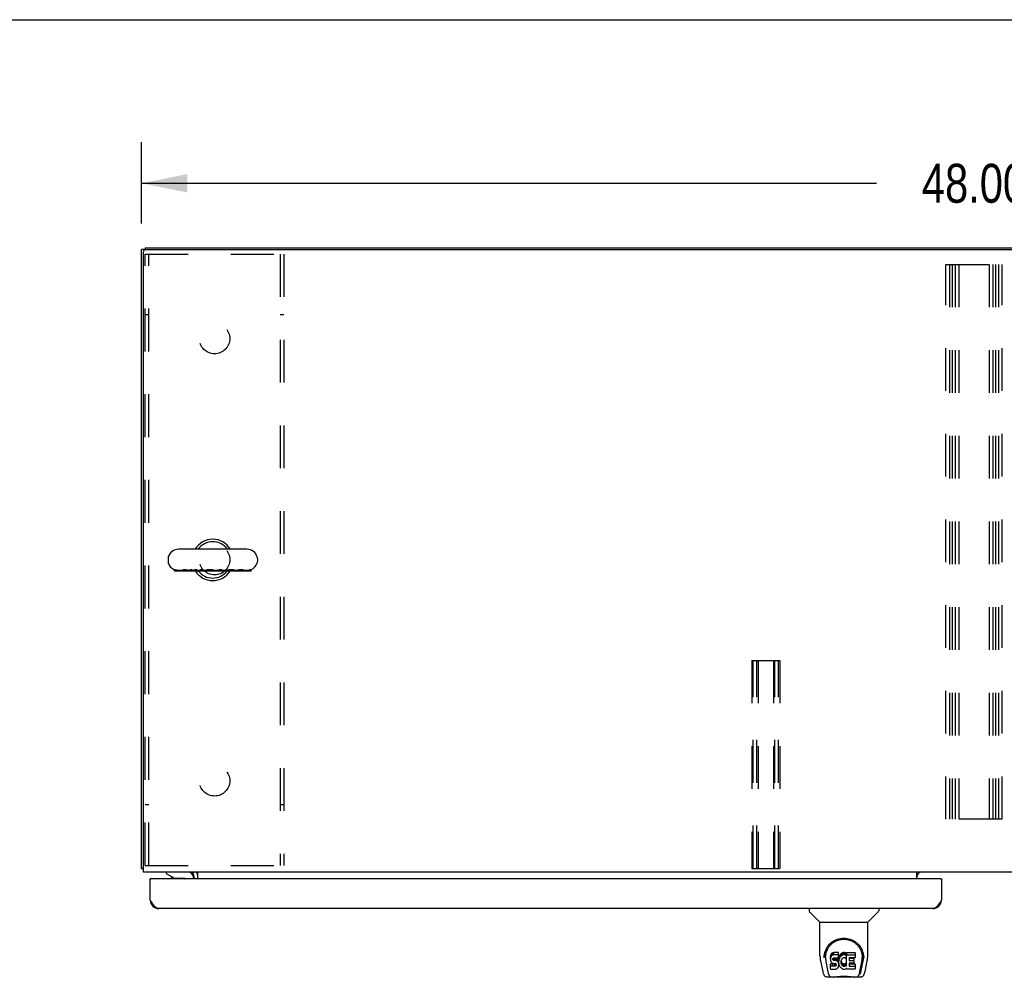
# Model space of a CAD drawing. Header units: inches. Extents: x 0 to 225, y 0 to 145.
# Tile 79 of 104: x 45 to 74, y 118 to 145. Entities that reach past the tile are written whole.
import ezdxf

# ---------------------------------------------------------------- set-up
doc = ezdxf.new("R2010")
doc.units = ezdxf.units.IN
doc.header["$LTSCALE"] = 12.349732
doc.header["$MEASUREMENT"] = 0
doc.linetypes.add('HIDDEN', pattern=[0.2, 0.1, -0.1])
doc.layers.get('0').update_dxf_attribs({"linetype": 'CONTINUOUS'})
for name, color, linetype in [('02___PRT_ALL_AXES', 7, 'CONTINUOUS'), ('DEFAULT_2', 8, 'HIDDEN'), ('DIMENSIONS', 7, 'CONTINUOUS')]:
    doc.layers.add(name, color=color, linetype=linetype)
doc.styles.get("Standard").update_dxf_attribs({"font": 'txt', "width": 0.8})
doc.dimstyles.new('DIMSTYLE_1', dxfattribs={"dimtxt": 1.122703, "dimasz": 1.320827, "dimexe": 0.09, "dimexo": 0.07, "dimgap": 0.0425, "dimtad": 0, "dimtih": 1, "dimtoh": 1, "dimzin": 4, "dimdsep": 46, "dimtxsty": 'Standard', "dimblk": '_FILLED', "dimblk1": '_FILLED', "dimblk2": '_FILLED', "dimcen": 0.09, "dimadec": 0, "dimazin": 0, "dimtfac": 1, "dimtofl": 0, "dimtmove": 0, "dimatfit": 3, "dimldrblk": '_FILLED', "dimfxl": 0, "dimtolj": 1, "dimtzin": 4, "dimarcsym": 0})

# ---------------------------------------------------------------- blocks, each defined once
blk = doc.blocks.new('_FILLED')
at = {"color": 0, "linetype": 'ByBlock'}
blk.add_solid([(0, 0), (-1, 0.2), (-1, -0.2)], dxfattribs=at)
blk = doc.blocks.new('*D1')
at = {"layer": 'DIMENSIONS', "color": 2, "linetype": 'Continuous'}
for p, q in [((48.965, 139.412), (48.965, 141.764)), ((96.965, 139.526), (96.965, 141.764)), ((48.965, 140.575), (70.158, 140.575)), ((96.965, 140.575), (75.771, 140.575))]:
    blk.add_line(p, q, dxfattribs=at)
at = {"layer": 'DIMENSIONS', "color": 2, "linetype": 'Continuous', "xscale": 1.3208269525, "yscale": 1.3208269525, "zscale": 1.3208269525, "rotation": 180}
blk.add_blockref('_FILLED', (48.965, 140.575), dxfattribs=at)
at = {"layer": 'DIMENSIONS', "color": 2, "linetype": 'Continuous', "xscale": 1.3208269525, "yscale": 1.3208269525, "zscale": 1.3208269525}
blk.add_blockref('_FILLED', (96.965, 140.575), dxfattribs=at)
at = {"layer": 'DIMENSIONS', "color": 2, "linetype": 'Continuous', "insert": (72.965, 141.136), "char_height": 1.1227, "width": 4.49081, "attachment_point": 2, "line_spacing_factor": 0.9}
blk.add_mtext('48.00', dxfattribs=at)

msp = doc.modelspace()

# ---------------------------------------------------------------- linework, layer by layer
at = {"color": 7, "linetype": 'Continuous'}
for p, q in [((0, 145.291), (224.541, 145.291)), ((49.069, 138.664), (48.965, 138.664)), ((49.069, 138.716), (49.069, 138.663)), ((49.069, 138.716), (96.861, 138.716)), ((49.729, 129.76), (49.729, 129.673)), ((52.004, 130.022), (50.029, 130.022)), ((52.304, 129.76), (52.304, 129.673)), ((49.915, 129.396), (49.915, 129.433)), ((50.788, 129.396), (49.915, 129.396)), ((49.916, 129.396), (49.916, 129.432)), ((49.918, 129.431), (49.916, 129.432)), ((49.923, 129.431), (49.923, 129.396)), ((49.935, 129.429), (49.932, 129.43)), ((49.953, 129.424), (49.949, 129.425)), ((49.957, 129.423), (49.953, 129.424)), ((49.961, 129.422), (49.957, 129.423)), ((49.965, 129.421), (49.961, 129.422)), ((49.969, 129.42), (49.965, 129.421)), ((50.051, 129.396), (50.051, 129.41)), ((50.153, 129.425), (50.153, 129.396)), ((50.25, 129.426), (50.243, 129.428)), ((50.256, 129.425), (50.25, 129.426)), ((50.267, 129.423), (50.256, 129.425)), ((50.287, 129.419), (50.267, 129.423)), ((50.294, 129.417), (50.287, 129.419)), ((50.328, 129.396), (50.328, 129.412)), ((50.357, 129.41), (50.328, 129.41)), ((50.357, 129.396), (50.357, 129.434)), ((50.404, 129.396), (50.404, 129.432)), ((50.457, 129.396), (50.457, 129.411)), ((50.494, 129.411), (50.457, 129.411)), ((50.494, 129.396), (50.494, 129.432)), ((50.541, 129.396), (50.541, 129.434)), ((50.653, 129.41), (50.602, 129.41)), ((50.653, 129.396), (50.653, 129.432)), ((50.705, 129.396), (50.705, 129.432)), ((50.819, 129.41), (50.74, 129.41)), ((50.788, 129.396), (50.788, 129.41)), ((50.819, 129.41), (50.819, 129.396)), ((51.312, 129.396), (50.819, 129.396)), ((51.047, 129.413), (51.042, 129.415)), ((51.05, 129.396), (51.05, 129.412)), ((51.15, 129.41), (51.05, 129.41)), ((51.056, 129.396), (51.056, 129.41)), ((51.064, 129.396), (51.064, 129.41)), ((51.214, 129.396), (51.214, 129.432)), ((51.274, 129.396), (51.274, 129.432)), ((51.393, 129.41), (51.291, 129.41)), ((51.312, 129.396), (51.312, 129.41)), ((51.361, 129.41), (51.361, 129.396)), ((52.121, 129.396), (51.361, 129.396)), ((51.473, 129.423), (51.451, 129.419)), ((51.63, 129.396), (51.63, 129.419)), ((51.679, 129.41), (51.63, 129.41)), ((51.762, 129.421), (51.753, 129.419)), ((51.784, 129.425), (51.762, 129.421)), ((51.889, 129.396), (51.889, 129.425)), ((51.989, 129.41), (51.889, 129.41)), ((52.106, 129.396), (52.106, 129.434)), ((52.11, 129.396), (52.11, 129.432)), ((52.117, 129.432), (52.11, 129.43)), ((52.117, 129.396), (52.117, 129.432)), ((52.121, 129.396), (52.121, 129.434)), ((49.017, 120.82), (48.965, 120.82)), ((49.675, 120.716), (49.675, 120.677)), ((49.675, 120.677), (49.914, 120.539)), ((50.481, 120.715), (50.447, 120.681)), ((49.235, 120.517), (49.215, 120.517)), ((49.811, 120.599), (49.811, 120.587)), ((49.811, 120.587), (49.831, 120.587)), ((49.914, 120.539), (50.187, 120.539)), ((50.463, 120.559), (50.463, 120.517)), ((72.007, 120.517), (72.027, 120.517)), ((68.21, 119.663), (68.21, 119.6)), ((68.519, 119.275), (68.222, 119.573)), ((69.909, 119.275), (70.207, 119.573)), ((70.218, 119.663), (70.218, 119.6)), ((68.525, 119.269), (69.903, 119.269)), ((68.525, 118.297), (68.525, 119.269)), ((69.903, 118.298), (69.903, 119.269)), ((68.898, 118.391), (68.876, 118.381)), ((68.921, 118.398), (68.898, 118.391)), ((68.898, 118.324), (68.898, 118.391)), ((69.061, 118.398), (68.921, 118.398)), ((68.921, 118.331), (68.921, 118.398)), ((69.062, 118.355), (69.061, 118.398)), ((69.061, 118.331), (69.061, 118.398)), ((69.177, 118.389), (69.156, 118.381)), ((69.199, 118.394), (69.177, 118.389)), ((69.177, 118.323), (69.177, 118.389)), ((69.221, 118.396), (69.199, 118.394)), ((69.199, 118.327), (69.199, 118.394)), ((69.221, 118.396), (69.243, 118.396)), ((69.221, 118.33), (69.221, 118.396)), ((69.254, 118.394), (69.243, 118.396)), ((69.243, 118.329), (69.243, 118.396)), ((69.265, 118.391), (69.254, 118.394)), ((69.254, 118.328), (69.254, 118.394)), ((69.284, 118.379), (69.265, 118.391)), ((69.265, 118.324), (69.265, 118.391)), ((69.294, 118.396), (69.531, 118.396)), ((69.294, 118.004), (69.294, 118.396)), ((69.535, 118.391), (69.535, 118.25)), ((68.54, 118.154), (68.605, 117.849)), ((68.65, 118.328), (68.649, 118.265)), ((68.687, 118.255), (68.687, 118.232)), ((68.696, 118.134), (68.754, 117.841)), ((68.83, 118.301), (68.828, 118.277)), ((68.828, 118.21), (68.828, 118.277)), ((68.83, 118.234), (68.828, 118.21)), ((68.828, 118.21), (68.829, 118.186)), ((68.829, 118.186), (68.833, 118.163)), ((68.835, 118.324), (68.83, 118.301)), ((68.83, 118.234), (68.83, 118.301)), ((68.835, 118.257), (68.83, 118.234)), ((68.833, 118.163), (68.841, 118.141)), ((68.844, 118.347), (68.835, 118.324)), ((68.835, 118.257), (68.835, 118.324)), ((68.844, 118.28), (68.835, 118.257)), ((68.841, 118.141), (68.854, 118.12)), ((68.858, 118.366), (68.844, 118.347)), ((68.844, 118.28), (68.844, 118.347)), ((68.858, 118.299), (68.844, 118.28)), ((68.854, 118.12), (68.87, 118.103)), ((68.866, 118.374), (68.858, 118.366)), ((68.858, 118.299), (68.858, 118.366)), ((68.866, 118.307), (68.858, 118.299)), ((68.876, 118.381), (68.866, 118.374)), ((68.866, 118.307), (68.866, 118.374)), ((68.876, 118.314), (68.866, 118.307)), ((68.87, 118.103), (68.89, 118.09)), ((68.876, 118.314), (68.876, 118.381)), ((68.898, 118.324), (68.876, 118.314)), ((68.921, 118.331), (68.898, 118.324)), ((68.899, 118.199), (68.9, 118.214)), ((68.9, 118.191), (68.899, 118.199)), ((68.9, 118.214), (68.902, 118.229)), ((68.9, 118.191), (68.9, 118.214)), ((68.902, 118.184), (68.9, 118.191)), ((68.902, 118.229), (68.905, 118.235)), ((68.902, 118.184), (68.902, 118.229)), ((68.907, 118.178), (68.902, 118.184)), ((68.905, 118.235), (68.911, 118.24)), ((68.907, 118.178), (68.907, 118.237)), ((68.913, 118.173), (68.907, 118.178)), ((68.911, 118.24), (68.925, 118.245)), ((68.913, 118.24), (68.912, 118.241)), ((68.927, 118.236), (68.913, 118.24)), ((68.913, 118.173), (68.913, 118.24)), ((68.927, 118.169), (68.913, 118.173)), ((69.061, 118.331), (68.921, 118.331)), ((68.925, 118.245), (68.94, 118.246)), ((68.951, 118.237), (68.927, 118.236)), ((68.927, 118.169), (68.927, 118.236)), ((68.951, 118.17), (68.927, 118.169)), ((68.94, 118.246), (69.053, 118.246)), ((68.975, 118.236), (68.951, 118.237)), ((68.951, 118.17), (68.951, 118.237)), ((68.975, 118.169), (68.951, 118.17)), ((68.999, 118.231), (68.975, 118.236)), ((68.975, 118.169), (68.975, 118.236)), ((68.999, 118.164), (68.975, 118.169)), ((69.01, 118.226), (68.999, 118.231)), ((68.999, 118.164), (68.999, 118.231)), ((69.01, 118.159), (68.999, 118.164)), ((69.019, 118.219), (69.01, 118.226)), ((69.01, 118.159), (69.01, 118.226)), ((69.019, 118.152), (69.01, 118.159)), ((69.037, 118.202), (69.019, 118.219)), ((69.019, 118.152), (69.019, 118.219)), ((69.037, 118.135), (69.019, 118.152)), ((69.05, 118.182), (69.037, 118.202)), ((69.037, 118.135), (69.037, 118.202)), ((69.05, 118.115), (69.037, 118.135)), ((69.059, 118.16), (69.05, 118.182)), ((69.05, 118.115), (69.05, 118.182)), ((69.059, 118.093), (69.05, 118.115)), ((69.053, 118.246), (69.058, 118.246)), ((69.058, 118.246), (69.06, 118.252)), ((69.06, 118.156), (69.059, 118.16)), ((69.059, 118.093), (69.059, 118.16)), ((69.06, 118.252), (69.061, 118.264)), ((69.065, 118.234), (69.06, 118.189)), ((69.06, 118.123), (69.06, 118.189)), ((69.065, 118.167), (69.06, 118.123)), ((69.06, 118.123), (69.061, 118.1)), ((69.062, 118.288), (69.061, 118.331)), ((69.061, 118.264), (69.062, 118.288)), ((69.061, 118.1), (69.064, 118.078)), ((69.062, 118.288), (69.062, 118.355)), ((69.069, 118.256), (69.065, 118.234)), ((69.065, 118.167), (69.065, 118.234)), ((69.069, 118.189), (69.065, 118.167)), ((69.075, 118.277), (69.069, 118.256)), ((69.069, 118.189), (69.069, 118.256)), ((69.075, 118.21), (69.069, 118.189)), ((69.083, 118.298), (69.075, 118.277)), ((69.075, 118.21), (69.075, 118.277)), ((69.083, 118.231), (69.075, 118.21)), ((69.094, 118.317), (69.083, 118.298)), ((69.083, 118.231), (69.083, 118.298)), ((69.094, 118.251), (69.083, 118.231)), ((69.107, 118.336), (69.094, 118.317)), ((69.094, 118.251), (69.094, 118.317)), ((69.107, 118.269), (69.094, 118.251)), ((69.122, 118.352), (69.107, 118.336)), ((69.107, 118.269), (69.107, 118.336)), ((69.122, 118.285), (69.107, 118.269)), ((69.138, 118.368), (69.122, 118.352)), ((69.122, 118.285), (69.122, 118.352)), ((69.138, 118.301), (69.122, 118.285)), ((69.134, 118.165), (69.13, 118.138)), ((69.13, 118.138), (69.13, 118.111)), ((69.13, 118.111), (69.131, 118.098)), ((69.131, 118.098), (69.131, 118.138)), ((69.133, 118.158), (69.134, 118.152)), ((69.137, 118.178), (69.134, 118.165)), ((69.134, 118.152), (69.144, 118.127)), ((69.134, 118.085), (69.134, 118.152)), ((69.143, 118.19), (69.137, 118.178)), ((69.156, 118.381), (69.138, 118.368)), ((69.138, 118.301), (69.138, 118.368)), ((69.156, 118.314), (69.138, 118.301)), ((69.157, 118.213), (69.143, 118.19)), ((69.144, 118.127), (69.157, 118.104)), ((69.144, 118.061), (69.144, 118.127)), ((69.156, 118.314), (69.156, 118.381)), ((69.177, 118.323), (69.156, 118.314)), ((69.166, 118.223), (69.157, 118.213)), ((69.157, 118.104), (69.166, 118.094)), ((69.157, 118.037), (69.157, 118.104)), ((69.176, 118.231), (69.166, 118.223)), ((69.201, 118.241), (69.176, 118.231)), ((69.199, 118.327), (69.177, 118.323)), ((69.221, 118.33), (69.199, 118.327)), ((69.214, 118.244), (69.201, 118.241)), ((69.227, 118.244), (69.214, 118.244)), ((69.243, 118.329), (69.221, 118.33)), ((69.24, 118.241), (69.227, 118.244)), ((69.253, 118.236), (69.24, 118.241)), ((69.254, 118.328), (69.243, 118.329)), ((69.265, 118.324), (69.254, 118.328)), ((69.285, 118.307), (69.259, 118.239)), ((69.284, 118.312), (69.265, 118.324)), ((69.284, 118.379), (69.284, 118.312)), ((69.285, 118.375), (69.285, 118.312)), ((69.294, 118.329), (69.531, 118.329)), ((69.364, 118.241), (69.364, 118.174)), ((69.531, 118.246), (69.368, 118.246)), ((69.368, 118.236), (69.5, 118.236)), ((69.368, 118.169), (69.5, 118.169)), ((69.504, 118.232), (69.504, 118.092)), ((69.675, 117.841), (69.731, 118.131)), ((69.716, 117.877), (69.769, 118.147)), ((69.731, 118.131), (69.732, 118.135)), ((69.778, 118.328), (69.779, 118.265)), ((69.785, 118.242), (69.785, 118.243)), ((69.823, 117.849), (69.888, 118.154)), ((68.831, 117.924), (68.831, 118.066)), ((68.894, 118.071), (68.835, 118.071)), ((68.835, 118.004), (68.835, 118.071)), ((68.894, 118.004), (68.835, 118.004)), ((68.835, 117.92), (68.979, 117.92)), ((68.89, 118.09), (68.901, 118.086)), ((68.955, 118.071), (68.894, 118.071)), ((68.894, 118.004), (68.894, 118.071)), ((68.955, 118.005), (68.894, 118.004)), ((68.901, 118.086), (68.913, 118.084)), ((68.913, 118.084), (68.96, 118.083)), ((68.97, 118.073), (68.955, 118.071)), ((68.955, 118.005), (68.955, 118.071)), ((68.97, 118.006), (68.955, 118.005)), ((68.96, 118.083), (68.968, 118.083)), ((68.968, 118.083), (68.975, 118.08)), ((68.977, 118.076), (68.97, 118.073)), ((68.97, 118.006), (68.97, 118.073)), ((68.977, 118.009), (68.97, 118.006)), ((68.975, 118.08), (68.981, 118.076)), ((68.978, 118.078), (68.977, 118.076)), ((68.977, 118.009), (68.977, 118.076)), ((68.982, 118.015), (68.977, 118.009)), ((68.979, 117.92), (68.991, 117.921)), ((68.981, 118.076), (68.986, 118.07)), ((68.982, 118.015), (68.982, 118.074)), ((68.992, 118.027), (68.982, 118.015)), ((68.986, 118.07), (68.992, 118.056)), ((68.991, 117.921), (69.002, 117.925)), ((68.992, 118.027), (68.992, 118.058)), ((68.992, 118.056), (68.995, 118.041)), ((68.994, 118.033), (68.992, 118.027)), ((68.994, 118.033), (68.994, 118.046)), ((68.995, 118.041), (68.994, 118.033)), ((69.002, 117.925), (69.022, 117.939)), ((69.022, 117.939), (69.039, 117.956)), ((69.039, 117.956), (69.046, 117.966)), ((69.046, 117.966), (69.051, 117.977)), ((69.051, 117.977), (69.06, 117.999)), ((69.065, 118.07), (69.059, 118.093)), ((69.06, 117.999), (69.066, 118.022)), ((69.064, 118.078), (69.069, 118.056)), ((69.068, 118.046), (69.065, 118.07)), ((69.066, 118.022), (69.068, 118.046)), ((69.068, 118.046), (69.068, 118.061)), ((69.069, 118.056), (69.076, 118.035)), ((69.076, 118.035), (69.097, 117.996)), ((69.097, 117.996), (69.11, 117.978)), ((69.11, 117.978), (69.124, 117.961)), ((69.124, 117.961), (69.141, 117.946)), ((69.131, 118.098), (69.134, 118.085)), ((69.134, 118.085), (69.144, 118.061)), ((69.141, 117.946), (69.159, 117.932)), ((69.144, 118.061), (69.157, 118.037)), ((69.157, 118.037), (69.166, 118.027)), ((69.159, 117.932), (69.168, 117.927)), ((69.166, 118.094), (69.176, 118.085)), ((69.166, 118.027), (69.166, 118.094)), ((69.166, 118.027), (69.176, 118.019)), ((69.168, 117.927), (69.179, 117.924)), ((69.176, 118.085), (69.187, 118.078)), ((69.176, 118.019), (69.176, 118.085)), ((69.176, 118.019), (69.187, 118.011)), ((69.179, 117.924), (69.201, 117.918)), ((69.187, 118.078), (69.2, 118.073)), ((69.187, 118.011), (69.187, 118.078)), ((69.187, 118.011), (69.2, 118.006)), ((69.2, 118.073), (69.213, 118.071)), ((69.2, 118.006), (69.2, 118.073)), ((69.2, 118.006), (69.213, 118.004)), ((69.201, 117.918), (69.223, 117.915)), ((69.213, 118.071), (69.226, 118.07)), ((69.213, 118.004), (69.213, 118.071)), ((69.213, 118.004), (69.226, 118.003)), ((69.223, 117.915), (69.245, 117.919)), ((69.226, 118.07), (69.24, 118.072)), ((69.226, 118.003), (69.226, 118.07)), ((69.226, 118.003), (69.24, 118.005)), ((69.24, 118.072), (69.252, 118.076)), ((69.24, 118.005), (69.24, 118.072)), ((69.24, 118.005), (69.252, 118.01)), ((69.245, 117.919), (69.266, 117.925)), ((69.252, 118.076), (69.265, 118.082)), ((69.252, 118.01), (69.252, 118.076)), ((69.252, 118.01), (69.265, 118.015)), ((69.265, 118.082), (69.276, 118.089)), ((69.265, 118.015), (69.265, 118.082)), ((69.265, 118.015), (69.276, 118.022)), ((69.266, 117.925), (69.285, 117.937)), ((69.276, 118.089), (69.276, 118.022)), ((69.282, 118.088), (69.294, 118.071)), ((69.282, 118.021), (69.294, 118.004)), ((69.296, 117.937), (69.285, 117.937)), ((69.285, 117.937), (69.285, 117.937)), ((69.296, 117.924), (69.296, 117.937)), ((69.531, 117.92), (69.3, 117.92)), ((69.365, 118.083), (69.365, 118.005)), ((69.5, 118.087), (69.37, 118.087)), ((69.37, 118.068), (69.531, 118.068)), ((69.37, 118.001), (69.531, 118.001)), ((69.536, 118.063), (69.536, 117.924)), ((68.729, 117.694), (68.931, 117.694)), ((68.771, 117.773), (68.764, 117.773)), ((68.773, 117.767), (68.773, 117.768)), ((68.816, 117.694), (68.815, 117.694)), ((69.507, 117.683), (68.921, 117.683)), ((69.498, 117.694), (69.699, 117.694)), ((69.614, 117.694), (69.612, 117.694)), ((69.655, 117.768), (69.658, 117.777)), ((69.655, 117.767), (69.655, 117.768)), ((69.664, 117.773), (69.657, 117.773))]:
    msp.add_line(p, q, dxfattribs=at)
at = {"color": 3, "linetype": 'Continuous'}
for p, q in [((48.965, 120.82), (48.965, 138.664)), ((49.017, 120.716), (49.017, 138.602)), ((49.079, 138.664), (96.85, 138.664)), ((96.913, 120.716), (49.017, 120.716)), ((50.444, 120.678), (50.445, 120.679)), ((50.444, 120.677), (50.444, 120.678)), ((50.445, 120.679), (50.45, 120.685)), ((50.59, 120.517), (50.59, 120.716)), ((71.319, 120.517), (71.319, 120.716)), ((49.215, 119.909), (49.215, 120.517)), ((72.007, 120.517), (49.235, 120.517)), ((50.486, 120.517), (50.486, 120.574)), ((72.027, 120.517), (72.027, 119.909)), ((71.781, 119.663), (49.461, 119.663))]:
    msp.add_line(p, q, dxfattribs=at)
at = {"color": 7, "linetype": 'Continuous'}
for points in [[(49.932, 129.43), (49.931, 129.43), (49.93, 129.43), (49.929, 129.431), (49.928, 129.431), (49.927, 129.431), (49.926, 129.431), (49.926, 129.431), (49.925, 129.431), (49.925, 129.431), (49.924, 129.432), (49.924, 129.432), (49.923, 129.432), (49.923, 129.431), (49.923, 129.431)], [(49.923, 129.431), (49.923, 129.431), (49.923, 129.431)], [(49.949, 129.425), (49.943, 129.427), (49.941, 129.427), (49.939, 129.428), (49.935, 129.429)], [(49.998, 129.414), (49.996, 129.415), (49.993, 129.415), (49.99, 129.416), (49.988, 129.416), (49.985, 129.417), (49.983, 129.417), (49.98, 129.418), (49.978, 129.418), (49.975, 129.419), (49.973, 129.419), (49.971, 129.42), (49.969, 129.42)], [(50.153, 129.41), (50.043, 129.41), (50.041, 129.41), (50.04, 129.41), (50.038, 129.41), (50.037, 129.41), (50.035, 129.411), (50.034, 129.411), (50.032, 129.411), (50.03, 129.411), (50.028, 129.411), (50.026, 129.411), (50.024, 129.411), (50.022, 129.411), (50.02, 129.412), (50.017, 129.412), (50.015, 129.412), (50.012, 129.412), (50.01, 129.413), (50.007, 129.413), (50.004, 129.413), (50.001, 129.414), (49.998, 129.414)], [(50.183, 129.434), (50.18, 129.434), (50.177, 129.434), (50.174, 129.434), (50.172, 129.434), (50.169, 129.434), (50.167, 129.433), (50.165, 129.433), (50.163, 129.433), (50.161, 129.432), (50.16, 129.432), (50.159, 129.431), (50.157, 129.431), (50.156, 129.43), (50.155, 129.429), (50.154, 129.429), (50.154, 129.428), (50.153, 129.427), (50.153, 129.427), (50.153, 129.426), (50.153, 129.425)], [(50.226, 129.431), (50.223, 129.431), (50.22, 129.431), (50.217, 129.432), (50.214, 129.432), (50.211, 129.433), (50.208, 129.433), (50.206, 129.433), (50.203, 129.433), (50.2, 129.434), (50.198, 129.434), (50.195, 129.434), (50.193, 129.434), (50.19, 129.434), (50.188, 129.434), (50.185, 129.434), (50.183, 129.434)], [(50.243, 129.428), (50.24, 129.428), (50.236, 129.429), (50.233, 129.429), (50.229, 129.43), (50.226, 129.431)], [(50.328, 129.412), (50.324, 129.412), (50.319, 129.413), (50.314, 129.414), (50.31, 129.414), (50.306, 129.415), (50.302, 129.416), (50.298, 129.417), (50.294, 129.417)], [(50.404, 129.432), (50.396, 129.433), (50.389, 129.433), (50.381, 129.433), (50.373, 129.433), (50.365, 129.434), (50.357, 129.434)], [(50.457, 129.411), (50.455, 129.411), (50.453, 129.411), (50.45, 129.411), (50.448, 129.412), (50.446, 129.412), (50.443, 129.413), (50.441, 129.413), (50.439, 129.414), (50.437, 129.415), (50.434, 129.416), (50.432, 129.416), (50.429, 129.417), (50.427, 129.419), (50.424, 129.42), (50.421, 129.421), (50.418, 129.423), (50.415, 129.425), (50.412, 129.427), (50.408, 129.429), (50.404, 129.432)], [(50.541, 129.434), (50.533, 129.434), (50.526, 129.433), (50.518, 129.433), (50.51, 129.433), (50.502, 129.433), (50.494, 129.432)], [(50.602, 129.41), (50.597, 129.411), (50.592, 129.411), (50.588, 129.412), (50.583, 129.413), (50.578, 129.414), (50.573, 129.416), (50.569, 129.417), (50.564, 129.419), (50.559, 129.422), (50.555, 129.424), (50.55, 129.427), (50.546, 129.431), (50.541, 129.434)], [(50.705, 129.432), (50.696, 129.432), (50.688, 129.432), (50.679, 129.432), (50.67, 129.432), (50.661, 129.432), (50.653, 129.432)], [(50.74, 129.41), (50.739, 129.41), (50.736, 129.411), (50.733, 129.411), (50.73, 129.412), (50.727, 129.413), (50.724, 129.414), (50.721, 129.416), (50.719, 129.418), (50.716, 129.42), (50.713, 129.423), (50.71, 129.426), (50.708, 129.429), (50.705, 129.432)], [(50.844, 129.422), (50.842, 129.421), (50.839, 129.42), (50.837, 129.419), (50.835, 129.418), (50.833, 129.417), (50.831, 129.417), (50.829, 129.416), (50.828, 129.415), (50.826, 129.414), (50.825, 129.414), (50.824, 129.413), (50.823, 129.413), (50.822, 129.412), (50.821, 129.412), (50.82, 129.411), (50.82, 129.411), (50.819, 129.411), (50.819, 129.41), (50.819, 129.41)], [(50.93, 129.434), (50.925, 129.434), (50.921, 129.434), (50.916, 129.434), (50.912, 129.434), (50.908, 129.434), (50.903, 129.433), (50.899, 129.433), (50.895, 129.433), (50.891, 129.432), (50.888, 129.432), (50.884, 129.431), (50.881, 129.431), (50.877, 129.43), (50.874, 129.429), (50.87, 129.429), (50.867, 129.428), (50.864, 129.427), (50.861, 129.427), (50.858, 129.426), (50.855, 129.425), (50.852, 129.424), (50.849, 129.423), (50.847, 129.423), (50.844, 129.422)], [(50.984, 129.431), (50.981, 129.431), (50.978, 129.431), (50.974, 129.432), (50.971, 129.432), (50.968, 129.433), (50.964, 129.433), (50.961, 129.433), (50.958, 129.433), (50.954, 129.434), (50.951, 129.434), (50.947, 129.434), (50.944, 129.434), (50.941, 129.434), (50.937, 129.434), (50.933, 129.434), (50.93, 129.434)], [(51.017, 129.424), (51.014, 129.425), (51.011, 129.425), (51.008, 129.426), (51.005, 129.427), (51.002, 129.428), (50.998, 129.428), (50.995, 129.429), (50.991, 129.429), (50.988, 129.43), (50.984, 129.431)], [(51.025, 129.422), (51.023, 129.422), (51.022, 129.422), (51.021, 129.423), (51.019, 129.423), (51.018, 129.424), (51.017, 129.424)], [(51.042, 129.415), (51.04, 129.416), (51.038, 129.417), (51.037, 129.417), (51.035, 129.418), (51.033, 129.419), (51.031, 129.42), (51.029, 129.42), (51.027, 129.421), (51.025, 129.422)], [(51.05, 129.412), (51.048, 129.412), (51.047, 129.413)], [(51.214, 129.432), (51.209, 129.429), (51.204, 129.426), (51.199, 129.423), (51.194, 129.42), (51.188, 129.418), (51.183, 129.416), (51.178, 129.414), (51.173, 129.413), (51.167, 129.412), (51.162, 129.411), (51.156, 129.411), (51.151, 129.41), (51.15, 129.41)], [(51.274, 129.432), (51.264, 129.432), (51.254, 129.432), (51.244, 129.432), (51.234, 129.432), (51.224, 129.432), (51.214, 129.432)], [(51.291, 129.41), (51.29, 129.41), (51.289, 129.411), (51.288, 129.411), (51.286, 129.412), (51.285, 129.413), (51.283, 129.414), (51.282, 129.416), (51.281, 129.418), (51.28, 129.42), (51.278, 129.423), (51.277, 129.426), (51.276, 129.429), (51.274, 129.432)], [(51.451, 129.419), (51.443, 129.417), (51.439, 129.416), (51.435, 129.416), (51.431, 129.415), (51.427, 129.414), (51.424, 129.414), (51.42, 129.413), (51.416, 129.412), (51.413, 129.412), (51.409, 129.411), (51.406, 129.411), (51.403, 129.411), (51.399, 129.411), (51.396, 129.41), (51.393, 129.41)], [(51.567, 129.434), (51.563, 129.434), (51.559, 129.434), (51.554, 129.434), (51.55, 129.434), (51.545, 129.434), (51.541, 129.433), (51.536, 129.433), (51.532, 129.433), (51.528, 129.432), (51.524, 129.432), (51.519, 129.431), (51.515, 129.431), (51.511, 129.43), (51.507, 129.429), (51.503, 129.429), (51.498, 129.428), (51.494, 129.427), (51.49, 129.426), (51.485, 129.426), (51.481, 129.425), (51.473, 129.423)], [(51.623, 129.426), (51.621, 129.427), (51.62, 129.428), (51.618, 129.428), (51.615, 129.429), (51.613, 129.43), (51.611, 129.43), (51.608, 129.431), (51.606, 129.432), (51.603, 129.432), (51.6, 129.432), (51.596, 129.433), (51.593, 129.433), (51.589, 129.434), (51.585, 129.434), (51.581, 129.434), (51.577, 129.434), (51.572, 129.434), (51.567, 129.434)], [(51.63, 129.419), (51.63, 129.419), (51.63, 129.42), (51.63, 129.421), (51.629, 129.422), (51.629, 129.423), (51.628, 129.423), (51.627, 129.424), (51.626, 129.425), (51.624, 129.426), (51.623, 129.426)], [(51.753, 129.419), (51.743, 129.418), (51.739, 129.417), (51.734, 129.416), (51.73, 129.415), (51.725, 129.415), (51.721, 129.414), (51.716, 129.413), (51.712, 129.413), (51.707, 129.412), (51.703, 129.412), (51.698, 129.411), (51.693, 129.411), (51.689, 129.411), (51.684, 129.41), (51.679, 129.41)], [(51.857, 129.434), (51.854, 129.434), (51.851, 129.434), (51.848, 129.434), (51.845, 129.434), (51.841, 129.434), (51.838, 129.433), (51.834, 129.433), (51.83, 129.433), (51.827, 129.432), (51.823, 129.432), (51.819, 129.431), (51.816, 129.431), (51.812, 129.43), (51.808, 129.43), (51.804, 129.429), (51.8, 129.428), (51.796, 129.428), (51.792, 129.427), (51.784, 129.425)], [(51.889, 129.425), (51.889, 129.425), (51.889, 129.426), (51.889, 129.426), (51.888, 129.427), (51.888, 129.428), (51.887, 129.429), (51.886, 129.429), (51.885, 129.43), (51.884, 129.43), (51.883, 129.431), (51.882, 129.431), (51.88, 129.432), (51.878, 129.432), (51.877, 129.433), (51.875, 129.433), (51.873, 129.433), (51.87, 129.434), (51.868, 129.434), (51.865, 129.434), (51.863, 129.434), (51.86, 129.434), (51.857, 129.434)], [(52.106, 129.434), (52.098, 129.43), (52.089, 129.427), (52.08, 129.424), (52.071, 129.422), (52.062, 129.419), (52.053, 129.417), (52.043, 129.415), (52.034, 129.414), (52.025, 129.413), (52.016, 129.412), (52.006, 129.411), (51.997, 129.411), (51.989, 129.41)], [(52.11, 129.432), (52.11, 129.432), (52.109, 129.433), (52.108, 129.433), (52.108, 129.433), (52.107, 129.434), (52.106, 129.434)], [(52.119, 129.433), (52.119, 129.433), (52.118, 129.432), (52.117, 129.432)], [(68.643, 118.255), (68.646, 118.298), (68.653, 118.35), (68.665, 118.399), (68.68, 118.445), (68.699, 118.488), (68.72, 118.529), (68.745, 118.567), (68.772, 118.603), (68.801, 118.637), (68.833, 118.668), (68.868, 118.696), (68.904, 118.722), (68.943, 118.745), (68.984, 118.765), (69.027, 118.782), (69.072, 118.795), (69.118, 118.805), (69.165, 118.811), (69.212, 118.813), (69.26, 118.811), (69.306, 118.806), (69.352, 118.796), (69.397, 118.783), (69.44, 118.766), (69.481, 118.747), (69.52, 118.724), (69.557, 118.698), (69.592, 118.67), (69.624, 118.64), (69.654, 118.606), (69.681, 118.571), (69.706, 118.533), (69.727, 118.492), (69.746, 118.449), (69.762, 118.403), (69.774, 118.355), (69.782, 118.303), (69.785, 118.255)], [(68.687, 118.255), (68.688, 118.275), (68.689, 118.3), (68.692, 118.324), (68.695, 118.348), (68.7, 118.371), (68.706, 118.394), (68.713, 118.417), (68.72, 118.439), (68.729, 118.461), (68.738, 118.482), (68.748, 118.502), (68.759, 118.522), (68.771, 118.54), (68.783, 118.559), (68.796, 118.576), (68.809, 118.592), (68.823, 118.608), (68.837, 118.623), (68.851, 118.637), (68.866, 118.651), (68.881, 118.663), (68.896, 118.675), (68.911, 118.687), (68.927, 118.697), (68.943, 118.707), (68.959, 118.716), (68.974, 118.725), (68.99, 118.732), (69.006, 118.74), (69.022, 118.746), (69.038, 118.752), (69.054, 118.757), (69.07, 118.762), (69.086, 118.767), (69.102, 118.77), (69.118, 118.773), (69.134, 118.776), (69.15, 118.778), (69.166, 118.78), (69.182, 118.781), (69.197, 118.782), (69.213, 118.782), (69.229, 118.782), (69.245, 118.781), (69.261, 118.78), (69.277, 118.779), (69.293, 118.776), (69.309, 118.774), (69.325, 118.771), (69.341, 118.767), (69.357, 118.763), (69.373, 118.758), (69.389, 118.752), (69.405, 118.747), (69.421, 118.74), (69.437, 118.733), (69.453, 118.725), (69.469, 118.717), (69.485, 118.708), (69.5, 118.698), (69.516, 118.687), (69.531, 118.676), (69.547, 118.664), (69.562, 118.652), (69.576, 118.638), (69.591, 118.624), (69.605, 118.609), (69.619, 118.593), (69.632, 118.576), (69.645, 118.559), (69.657, 118.541), (69.669, 118.522), (69.68, 118.502), (69.69, 118.482), (69.699, 118.461), (69.708, 118.44), (69.716, 118.417), (69.722, 118.395), (69.728, 118.372), (69.733, 118.348), (69.737, 118.324), (69.739, 118.3), (69.741, 118.276), (69.741, 118.255)], [(68.525, 118.297), (68.526, 118.27), (68.529, 118.228), (68.534, 118.186), (68.54, 118.154)], [(68.643, 118.242), (68.643, 118.247), (68.643, 118.255)], [(68.687, 118.232), (68.687, 118.216), (68.689, 118.188), (68.692, 118.16), (68.696, 118.134)], [(69.732, 118.135), (69.733, 118.138), (69.733, 118.141), (69.734, 118.144), (69.734, 118.147), (69.735, 118.15), (69.735, 118.154), (69.736, 118.157), (69.736, 118.161), (69.737, 118.164), (69.737, 118.168), (69.738, 118.172), (69.738, 118.175), (69.738, 118.179), (69.739, 118.183), (69.739, 118.188), (69.739, 118.192), (69.74, 118.196), (69.74, 118.201), (69.74, 118.205), (69.741, 118.21), (69.741, 118.215), (69.741, 118.22), (69.741, 118.225), (69.741, 118.23), (69.741, 118.255)], [(69.785, 118.255), (69.785, 118.248), (69.785, 118.243)], [(69.888, 118.154), (69.894, 118.185), (69.899, 118.228), (69.903, 118.27), (69.903, 118.298)], [(68.605, 117.849), (68.609, 117.834), (68.614, 117.813), (68.62, 117.794), (68.626, 117.778), (68.633, 117.763), (68.64, 117.75), (68.649, 117.738), (68.658, 117.726), (68.669, 117.716), (68.681, 117.708), (68.695, 117.701), (68.71, 117.696), (68.725, 117.694), (68.729, 117.694)], [(68.754, 117.841), (68.756, 117.83), (68.759, 117.816), (68.762, 117.803), (68.766, 117.79), (68.77, 117.777), (68.773, 117.768)], [(68.835, 118.071), (68.835, 118.071), (68.834, 118.071), (68.834, 118.07), (68.833, 118.07), (68.833, 118.07), (68.832, 118.07), (68.832, 118.07), (68.832, 118.069), (68.831, 118.069), (68.831, 118.068), (68.831, 118.068), (68.831, 118.067), (68.831, 118.067), (68.831, 118.066)], [(68.835, 118.004), (68.835, 118.004), (68.834, 118.004), (68.834, 118.004), (68.833, 118.003), (68.833, 118.003), (68.832, 118.003), (68.832, 118.003), (68.832, 118.002), (68.831, 118.002), (68.831, 118.002), (68.831, 118.001), (68.831, 118.001), (68.831, 118), (68.831, 117.999)], [(69.658, 117.777), (69.662, 117.79), (69.666, 117.803), (69.669, 117.816), (69.672, 117.83), (69.675, 117.841)], [(69.699, 117.694), (69.713, 117.696), (69.727, 117.699), (69.739, 117.704), (69.751, 117.71), (69.762, 117.718), (69.771, 117.727), (69.779, 117.737), (69.787, 117.748), (69.793, 117.759), (69.799, 117.772), (69.805, 117.786), (69.81, 117.801), (69.815, 117.818), (69.82, 117.837), (69.823, 117.849)], [(68.773, 117.767), (68.779, 117.754), (68.785, 117.742), (68.791, 117.731), (68.798, 117.722), (68.805, 117.714), (68.813, 117.707), (68.822, 117.701), (68.832, 117.697), (68.842, 117.695), (68.85, 117.694)], [(68.931, 117.694), (68.951, 117.695), (68.973, 117.696), (68.997, 117.699), (69.021, 117.701), (69.047, 117.704), (69.074, 117.707), (69.101, 117.71), (69.129, 117.712), (69.158, 117.714), (69.188, 117.715), (69.217, 117.715), (69.246, 117.715), (69.275, 117.714), (69.304, 117.712), (69.331, 117.709), (69.358, 117.707), (69.384, 117.704), (69.41, 117.701), (69.434, 117.698), (69.456, 117.696), (69.478, 117.695), (69.498, 117.694)], [(68.931, 117.694), (68.953, 117.695), (68.979, 117.697), (69.007, 117.699), (69.035, 117.702), (69.064, 117.705), (69.093, 117.708), (69.123, 117.71), (69.153, 117.712), (69.183, 117.713), (69.214, 117.713), (69.244, 117.713), (69.274, 117.712), (69.305, 117.71), (69.335, 117.708), (69.364, 117.705), (69.393, 117.702), (69.421, 117.699), (69.449, 117.697), (69.475, 117.695), (69.498, 117.694)], [(69.578, 117.694), (69.586, 117.695), (69.596, 117.697), (69.606, 117.701), (69.615, 117.707), (69.623, 117.714), (69.63, 117.722), (69.637, 117.731), (69.643, 117.742), (69.65, 117.754), (69.655, 117.767)]]:
    msp.add_lwpolyline(points, dxfattribs=at)
at = {"color": 3, "linetype": 'Continuous'}
for points in [[(48.992, 120.806), (48.989, 120.807), (48.985, 120.808), (48.982, 120.808), (48.979, 120.809), (48.976, 120.81), (48.974, 120.811), (48.972, 120.812), (48.97, 120.813), (48.968, 120.814), (48.967, 120.815), (48.966, 120.816), (48.965, 120.818), (48.965, 120.819), (48.965, 120.82)], [(49.017, 120.801), (49.016, 120.801), (49.012, 120.802), (49.008, 120.803), (49.004, 120.804), (49, 120.805), (48.992, 120.806)], [(50.442, 120.676), (50.443, 120.676), (50.443, 120.676), (50.443, 120.677), (50.444, 120.677)], [(50.45, 120.685), (50.451, 120.687), (50.453, 120.689), (50.454, 120.691), (50.456, 120.693)], [(50.456, 120.693), (50.458, 120.696), (50.46, 120.698), (50.462, 120.701), (50.464, 120.703), (50.467, 120.705), (50.469, 120.708), (50.471, 120.71), (50.474, 120.712), (50.476, 120.713), (50.478, 120.714), (50.48, 120.715)], [(49.461, 119.663), (49.451, 119.663), (49.441, 119.665), (49.43, 119.668), (49.42, 119.671), (49.41, 119.676), (49.399, 119.682), (49.389, 119.688), (49.379, 119.696), (49.369, 119.704), (49.358, 119.714), (49.348, 119.724), (49.338, 119.735), (49.328, 119.747), (49.317, 119.759), (49.307, 119.772), (49.297, 119.786), (49.287, 119.8), (49.276, 119.815), (49.266, 119.83), (49.256, 119.846), (49.245, 119.861), (49.235, 119.877), (49.225, 119.893), (49.215, 119.909)], [(72.027, 119.909), (72.017, 119.893), (72.007, 119.877), (71.996, 119.861), (71.986, 119.846), (71.976, 119.83), (71.965, 119.815), (71.955, 119.8), (71.945, 119.786), (71.935, 119.772), (71.924, 119.759), (71.914, 119.747), (71.904, 119.735), (71.894, 119.724), (71.883, 119.714), (71.873, 119.704), (71.863, 119.696), (71.853, 119.688), (71.842, 119.682), (71.832, 119.676), (71.822, 119.671), (71.811, 119.668), (71.801, 119.665), (71.791, 119.663), (71.781, 119.663)]]:
    msp.add_lwpolyline(points, dxfattribs=at)
for centre, radius, start, end in [((49.079, 138.602), 0.0625, 90, 180), ((50.343, 120.574), 0.142, 0, 90), ((71.461, 120.574), 0.142, 90, 180), ((49.235, 120.497), 0.02, 90, 180), ((72.007, 120.497), 0.02, 0, 90), ((49.461, 119.909), 0.246, 180, 270), ((71.781, 119.909), 0.246, 270, 360)]:
    msp.add_arc(centre, radius, start, end, dxfattribs=at)
at = {"color": 7, "linetype": 'Continuous'}
for centre, radius, start, end in [((51.017, 129.716), 0.595, 30.9739, 149.0261), ((51.017, 129.716), 0.523, 35.8102, 144.1898), ((49.873, 129.76), 0.144, 164.3697, 180), ((50.029, 129.716), 0.306, 90, 164.3697), ((52.004, 129.716), 0.306, 15.6303, 90), ((52.16, 129.76), 0.144, 0, 15.6303), ((49.873, 129.673), 0.144, 180, 195.6303), ((50.029, 129.716), 0.306, 195.6303, 248.2858), ((52.004, 129.716), 0.306, 292.1254, 344.3697), ((52.16, 129.673), 0.144, 344.3697, 360), ((50.029, 129.716), 0.306, 248.742, 249.7168), ((51.017, 129.716), 0.595, 212.5396, 327.4604), ((51.017, 129.716), 0.523, 217.7239, 322.2761), ((50.305, 120.559), 0.157, 0, 90), ((50.343, 120.574), 0.246, 0, 35.3265), ((49.927, 120.602), 0.116, 187.587, 227.2803), ((50.187, 120.441), 0.0984, 50.6352, 90), ((50.133, 120.602), 0.116, 312.7197, 322.4687), ((68.25, 119.6), 0.0394, 180, 225), ((70.179, 119.6), 0.0394, 315, 360), ((68.533, 119.289), 0.0197, 225, 262.5), ((69.895, 119.289), 0.0197, 277.5, 315), ((68.921, 117.702), 0.0197, 203.607, 270), ((69.507, 117.702), 0.0197, 270, 336.393)]:
    msp.add_arc(centre, radius, start, end, dxfattribs=at)
for centre, major_axis, ratio, start_param, end_param in [((69.214, 118.255), (0, 0.565), 0.999848, 1.129542, 1.553352), ((69.531, 118.391), (0.00448, 0), 1, 0, 1.570796), ((69.214, 118.255), (0, 0.565), 0.999848, 4.519536, 5.157611), ((69.255, 118.24), (0.00448, 0), 1, -1.986921, -0.366491), ((69.281, 118.375), (0, 0.00448), 1, -1.566905, -0.665444), ((69.281, 118.309), (0.00448, 0), 1, 5.916695, 7.188538), ((69.368, 118.241), (0, 0.00448), 1, 0, 1.570796), ((69.368, 118.241), (0, 0.00448), 1, 1.964837, 3.141593), ((69.368, 118.174), (0.00448, 0), 1, -3.141593, -1.570796), ((69.5, 118.232), (0.00448, 0), 1, 0, 1.570796), ((69.5, 118.165), (0, 0.00448), 1, -1.570796, 0), ((69.531, 118.325), (0.00448, 0), 1, 0, 1.570796), ((69.531, 118.25), (0.00448, 0), 1, -1.570796, 0), ((68.835, 117.924), (0, 0.00483), 1, -4.712389, -3.141593), ((69.278, 118.086), (0.00448, 0), 1, 1.570796, 2.222579), ((69.278, 118.019), (0.00448, 0), 1, 1.570796, 2.222579), ((69.278, 118.086), (0, 0.00448), 1, -0.975826, 0), ((69.278, 118.019), (0, 0.00448), 1, -0.975826, 0), ((69.3, 117.924), (0.00448, 0), 1, -3.141593, -1.570796), ((69.37, 118.083), (0, 0.00448), 1, 0, 1.570796), ((69.37, 118.072), (0.00448, 0), 1, -3.141593, -1.570796), ((69.37, 118.005), (0.00448, 0), 1, -3.141593, -1.570796), ((69.5, 118.092), (0.00448, 0), 1, -1.570796, 0), ((69.531, 118.063), (0.00448, 0), 1, 0, 1.570796), ((69.531, 117.996), (0.00448, 0), 1, 0, 1.570796), ((69.531, 117.924), (0.00448, 0), 1, -1.570796, 0), ((69.658, 118.127), (-0.007, 0.354), 0.213027, -3.145575, -2.360177)]:
    msp.add_ellipse(centre, major_axis=major_axis, ratio=ratio, start_param=start_param, end_param=end_param, dxfattribs=at)
at = {"layer": '02___PRT_ALL_AXES', "color": 8, "linetype": 'HIDDEN'}
for centre in [(51.069, 136.097), (51.069, 129.722), (51.069, 123.347)]:
    msp.add_circle(centre, 0.438, dxfattribs=at)
at = {"layer": 'DEFAULT_2', "color": 8, "linetype": 'HIDDEN'}
for p, q in [((49.069, 120.909), (49.069, 138.534)), ((49.069, 138.534), (53.069, 138.534)), ((49.173, 120.909), (49.173, 138.534)), ((52.965, 138.534), (52.965, 120.909)), ((53.069, 138.534), (53.069, 120.909)), ((72.152, 122.237), (72.152, 138.237)), ((72.152, 138.237), (73.777, 138.237)), ((72.256, 138.237), (72.256, 122.237)), ((72.333, 138.237), (72.333, 122.237)), ((72.423, 138.237), (72.423, 122.237)), ((72.527, 138.237), (72.527, 122.237)), ((73.402, 138.237), (73.402, 122.237)), ((73.506, 138.237), (73.506, 122.237)), ((73.583, 138.237), (73.583, 122.237)), ((73.673, 138.237), (73.673, 122.237)), ((73.777, 122.237), (73.777, 138.237)), ((49.173, 136.784), (49.069, 136.784)), ((53.069, 136.784), (52.965, 136.784)), ((66.558, 126.82), (66.558, 120.82)), ((66.558, 126.82), (67.371, 126.82)), ((66.598, 120.82), (66.598, 126.82)), ((66.706, 120.82), (66.706, 126.82)), ((66.746, 126.82), (66.746, 120.82)), ((67.183, 126.82), (67.183, 120.82)), ((67.223, 120.82), (67.223, 126.82)), ((67.331, 120.82), (67.331, 126.82)), ((67.371, 126.82), (67.371, 120.82)), ((49.173, 122.659), (49.069, 122.659)), ((53.069, 122.659), (52.965, 122.659)), ((73.777, 122.237), (72.152, 122.237)), ((49.069, 120.909), (53.069, 120.909)), ((66.558, 120.82), (67.371, 120.82))]:
    msp.add_line(p, q, dxfattribs=at)

# ---------------------------------------------------------------- dimensions: what is measured, and where the dimension line sits
at = {"layer": 'DIMENSIONS', "color": 2, "linetype": 'Continuous'}
dim = msp.add_linear_dim(base=(96.965, 140.575), p1=(48.965, 141.834), p2=(96.965, 141.834), dimstyle='DIMSTYLE_1', dxfattribs=at)
dim.commit()
dim.dimension.update_dxf_attribs({"geometry": '*D1', "text_midpoint": (72.965, 140.575), "dimtype": 160})

doc.saveas('drawing.dxf')
